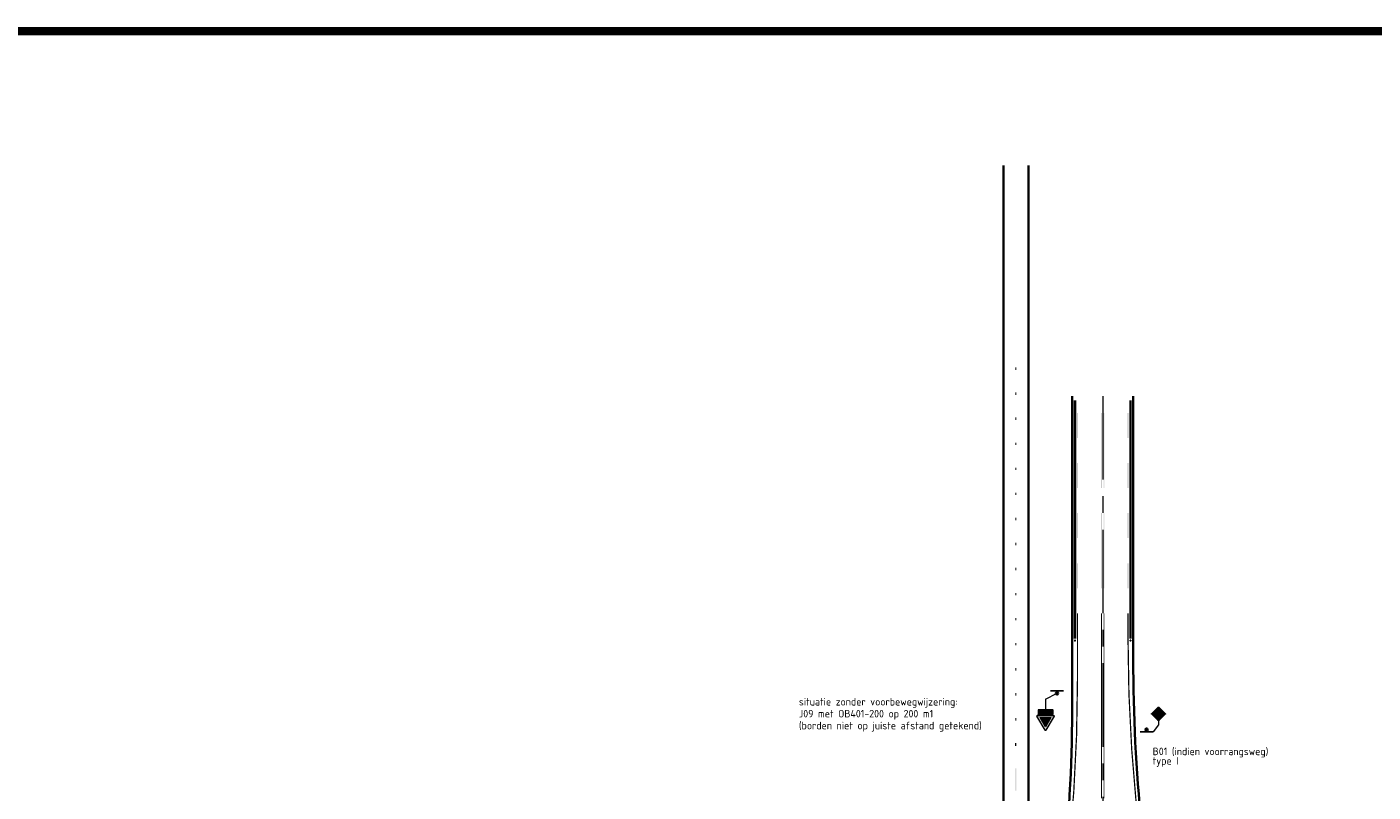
# Model space of a CAD drawing. Header units: metres. Extents: x -699 to 2316, y -1199 to 781.
# Tile 75 of 256: x 631 to 792, y -415 to -323. Entities that reach past the tile are written whole.
import ezdxf
from ezdxf.enums import TextEntityAlignment as Align

# ---------------------------------------------------------------- set-up
doc = ezdxf.new("R2010")
doc.units = ezdxf.units.M
doc.linetypes.add('AM-AS', pattern=[16, 10, -2, 2, -2])
doc.linetypes.add('VW-1-1_STREEP', pattern=[2, 1, -1])
for name, color, linetype, lineweight in [('B-WE-AM-AS-G', 10, 'AM-AS', 18), ('N-WA-IE-MEUBILAIR_WEGMEUBILAIR-S', 7, 'Continuous', 25), ('N-WA-VW-VERKEERSTEKEN_BORD-G', 7, 'Continuous', 35), ('N-WE-VH-KANTSTROOKVERRUWING-G', 251, 'VW-1-1_STREEP', 18), ('N-WE-VH-KANTVERHARDING-G', 210, 'Continuous', 35), ('N-WE-VW-MARKERING_LANGS_STREEP_DOORGETROKKEN_010-G', 7, 'Continuous', 13), ('N-WE-VW-MARKERING_LANGS_STREEP_DOORGETROKKEN_015-G', 7, 'Continuous', 13), ('X-XX-AL-T18', 10, 'Continuous', 18)]:
    doc.layers.add(name, color=color, linetype=linetype, lineweight=lineweight)
for name, color, linetype, lineweight, true_color in [('N-WA-VW-VERKEERSTEKEN_GEEL', 7, 'Continuous', 5, 0xf7b500), ('N-WA-VW-VERKEERSTEKEN_ROOD', 7, 'Continuous', 5, 0xbb1e10), ('N-WA-VW-VERKEERSTEKEN_WIT', 7, 'Continuous', 5, 0xf1f0ea), ('N-WA-VW-VERKEERSTEKEN_ZWART', 7, 'Continuous', 5, 0x2a292a)]:
    doc.layers.add(name, color=color, linetype=linetype, lineweight=lineweight, true_color=true_color)
doc.styles.add('ARIAL', font='arial.ttf')
doc.styles.add('NLCS-ISO', font='NLCS-ISO.ttf')

# ---------------------------------------------------------------- blocks, each defined once
blk = doc.blocks.new('PAAL')
h = blk.add_hatch(color=256)
edge = h.paths.add_edge_path()
edge.add_arc((0, 0), 0.075, 0, 360)
at = {"const_width": 0.1, "flags": 128}
blk.add_lwpolyline([(0.4, 0.138), (-0.4, 0.138)], dxfattribs=at)
blk.add_circle((0, 0), 0.075)
blk = doc.blocks.new('SIE-WEG_GLASBOLREFLECTOR-SO')
for p, q in [((-0.4, 0), (-0.2, 0)), ((-0.1, 0.1), (-0.3, 0.3)), ((0, 0.2), (0, 0.4)), ((0.1, 0.1), (0.3, 0.3)), ((0.2, 0), (0.4, 0)), ((-0.3, -0.3), (-0.1, -0.1)), ((0, -0.4), (0, -0.2)), ((0.3, -0.3), (0.1, -0.1))]:
    blk.add_line(p, q)
for radius in [0.375, 0.2]:
    blk.add_circle((0, 0), radius)
blk = doc.blocks.new('glasbol')
at = {"layer": 'N-WA-IE-MEUBILAIR_WEGMEUBILAIR-S'}
blk.add_blockref('SIE-WEG_GLASBOLREFLECTOR-SO', (0, 0), dxfattribs=at)
blk = doc.blocks.new('0301 (200)')
at = {"layer": 'N-WA-VW-VERKEERSTEKEN_WIT'}
h = blk.add_hatch(color=256, dxfattribs=at)
edge = h.paths.add_edge_path()
edge.add_arc((-0.275, 0.025), 0.025, 180, 270)
edge.add_line((-0.275, 0), (0.275, 0))
edge.add_arc((0.275, 0.025), 0.025, 270, 360)
edge.add_line((0.3, 0.025), (0.3, 0.178))
edge.add_arc((0.275, 0.178), 0.025, 0, 90)
edge.add_line((0.275, 0.203), (-0.275, 0.203))
edge.add_arc((-0.275, 0.178), 0.025, 90, 180)
edge.add_line((-0.3, 0.178), (-0.3, 0.025))
at = {"layer": 'N-WA-VW-VERKEERSTEKEN_ZWART'}
blk.add_lwpolyline([(-0.3, 0.025, 0.414214), (-0.275, 0), (0.275, 0, 0.414214), (0.3, 0.025), (0.3, 0.178, 0.414214), (0.275, 0.203), (-0.275, 0.203, 0.414214), (-0.3, 0.178)], format="xyb", close=True, dxfattribs=at)
at = {"layer": 'N-WA-VW-VERKEERSTEKEN_ZWART', "style": 'ARIAL'}
blk.add_text('200m', height=0.1054, dxfattribs=at).set_placement((0, 0.098), align=Align.MIDDLE)
blk = doc.blocks.new('B01')
at = {"layer": 'N-WA-VW-VERKEERSTEKEN_WIT'}
h = blk.add_hatch(color=256, dxfattribs=at)
h.paths.add_polyline_path([(-0.179, 0.275), (0, 0.096), (0.179, 0.275), (0, 0.454)], flags=16)
h.paths.add_polyline_path([(-0.008, 0.548), (-0.004, 0.55), (0, 0.55), (0.004, 0.55), (0.008, 0.548), (0.011, 0.547), (0.014, 0.544), (0.269, 0.289), (0.272, 0.286), (0.273, 0.283), (0.275, 0.279), (0.275, 0.275), (0.275, 0.271), (0.273, 0.267), (0.272, 0.264), (0.269, 0.261), (0.014, 0.006), (0.011, 0.003), (0.008, 0.002), (0.004, 0), (0, 0), (-0.004, 0), (-0.008, 0.002), (-0.011, 0.003), (-0.014, 0.006), (-0.269, 0.261), (-0.272, 0.264), (-0.273, 0.267), (-0.275, 0.271), (-0.275, 0.275), (-0.275, 0.279), (-0.273, 0.283), (-0.272, 0.286), (-0.269, 0.289), (-0.014, 0.544), (-0.011, 0.547)])
at = {"layer": 'N-WA-VW-VERKEERSTEKEN_GEEL'}
blk.add_solid([(-0.179, 0.275), (0, 0.454), (0, 0.096), (0.179, 0.275)], dxfattribs=at)
at = {"layer": 'N-WA-VW-VERKEERSTEKEN_WIT', "flags": 128}
blk.add_lwpolyline([(-0.179, 0.275), (0, 0.096), (0.179, 0.275), (0, 0.454)], close=True, dxfattribs=at)
at = {"layer": 'N-WA-VW-VERKEERSTEKEN_ZWART'}
blk.add_lwpolyline([(-0.008, 0.548), (-0.004, 0.55), (0, 0.55), (0.004, 0.55), (0.008, 0.548), (0.011, 0.547), (0.014, 0.544), (0.269, 0.289), (0.272, 0.286), (0.273, 0.283), (0.275, 0.279), (0.275, 0.275), (0.275, 0.271), (0.273, 0.267), (0.272, 0.264), (0.269, 0.261), (0.014, 0.006), (0.011, 0.003), (0.008, 0.002), (0.004, 0), (0, 0), (-0.004, 0), (-0.008, 0.002), (-0.011, 0.003), (-0.014, 0.006), (-0.269, 0.261), (-0.269, 0.261), (-0.272, 0.264), (-0.273, 0.267), (-0.275, 0.271), (-0.275, 0.275), (-0.275, 0.279), (-0.273, 0.283), (-0.272, 0.286), (-0.269, 0.289), (-0.014, 0.544), (-0.011, 0.547)], close=True, dxfattribs=at)
blk = doc.blocks.new('j09')
at = {"layer": 'N-WA-VW-VERKEERSTEKEN_ROOD'}
h = blk.add_hatch(color=256, dxfattribs=at)
h.paths.add_polyline_path([(0.018, 0.59), (0.341, 0.03), (0.343, 0.026), (0.344, 0.02), (0.343, 0.015), (0.341, 0.01), (0.337, 0.006), (0.333, 0.003), (0.328, 0.001), (0.323, 0), (-0.323, 0), (-0.328, 0.001), (-0.333, 0.003), (-0.337, 0.006), (-0.341, 0.01), (-0.343, 0.015), (-0.343, 0.021), (-0.343, 0.026), (-0.341, 0.031), (-0.018, 0.59), (-0.015, 0.594), (-0.01, 0.597), (-0.005, 0.599), (0, 0.6), (0.01, 0.597), (0.014, 0.594)])
h.paths.add_polyline_path([(0, 0.456), (0.216, 0.082), (-0.216, 0.082)], flags=16)
at = {"layer": 'N-WA-VW-VERKEERSTEKEN_WIT'}
h = blk.add_hatch(color=256, dxfattribs=at)
h.paths.add_polyline_path([(-0.216, 0.082), (0.216, 0.082), (0, 0.456)])
h.paths.add_polyline_path([(0.008, 0.3), (0.068, 0.3, -0.690775), (0.07, 0.294), (0.057, 0.281, -0.262129), (0.091, 0.19), (0.062, 0.195, 0.251297), (0.04, 0.257), (0.034, 0.239, -0.713591), (0.027, 0.239), (0.006, 0.291), (0.005, 0.294, -0.585439)], flags=16)
h.paths.add_polyline_path([(-0.042, 0.298), (-0.032, 0.27, 0.251297), (-0.075, 0.221), (-0.056, 0.224, -0.713591), (-0.053, 0.218), (-0.088, 0.174), (-0.09, 0.172, -0.585439), (-0.097, 0.172), (-0.127, 0.223, -0.690775), (-0.122, 0.228), (-0.105, 0.223, -0.262129)], flags=16)
h.paths.add_polyline_path([(0.005, 0.159), (0.06, 0.15), (0.063, 0.15, -0.585439), (0.066, 0.144), (0.037, 0.093, -0.690775), (0.03, 0.094), (0.026, 0.112, -0.262129), (-0.07, 0.129), (-0.051, 0.152, 0.251297), (0.013, 0.139), (0.001, 0.153, -0.713591)], flags=16)
at = {"layer": 'N-WA-VW-VERKEERSTEKEN_ZWART'}
h = blk.add_hatch(color=256, dxfattribs=at)
h.paths.add_polyline_path([(-0.051, 0.152), (-0.07, 0.129, 0.262129), (0.026, 0.112), (0.03, 0.094, 0.679847), (0.037, 0.093), (0.066, 0.144, 0.585439), (0.063, 0.15), (0.06, 0.15), (0.005, 0.159, 0.68128), (0.001, 0.153), (0.013, 0.139, -0.251297)])
h.paths.add_polyline_path([(0.062, 0.195), (0.091, 0.19, 0.262129), (0.057, 0.281), (0.07, 0.294, 0.679847), (0.068, 0.3), (0.008, 0.3, 0.585439), (0.005, 0.294), (0.006, 0.291), (0.027, 0.239, 0.68128), (0.034, 0.239), (0.04, 0.257, -0.251297)])
h.paths.add_polyline_path([(-0.032, 0.27), (-0.042, 0.298, 0.262129), (-0.105, 0.223), (-0.122, 0.228, 0.679847), (-0.127, 0.223), (-0.097, 0.172, 0.585439), (-0.09, 0.172), (-0.088, 0.174), (-0.053, 0.218, 0.68128), (-0.056, 0.224), (-0.075, 0.221, -0.251297)])
at = {"layer": 'N-WA-VW-VERKEERSTEKEN_ROOD'}
for p, q in [((-0.341, 0.031), (-0.018, 0.59)), ((0.018, 0.59), (0.341, 0.03)), ((0.323, 0), (-0.323, 0)), ((-0.216, 0.082), (0, 0.456)), ((0.216, 0.082), (-0.216, 0.082)), ((0, 0.456), (0.216, 0.082))]:
    blk.add_line(p, q, dxfattribs=at)
at = {"layer": 'N-WA-VW-VERKEERSTEKEN_ROOD', "flags": 128}
for points in [[(-0.018, 0.59), (-0.015, 0.594)], [(-0.015, 0.594), (-0.01, 0.597)], [(-0.01, 0.597), (-0.005, 0.599)], [(-0.005, 0.599), (0, 0.6)], [(0, 0.6), (0.01, 0.597)], [(0.01, 0.597), (0.014, 0.594)], [(0.014, 0.594), (0.018, 0.59)], [(-0.343, 0.026), (-0.341, 0.031)], [(-0.343, 0.021), (-0.343, 0.026)], [(-0.343, 0.015), (-0.343, 0.021)], [(-0.341, 0.01), (-0.343, 0.015)], [(-0.337, 0.006), (-0.341, 0.01)], [(-0.333, 0.003), (-0.337, 0.006)], [(-0.328, 0.001), (-0.333, 0.003)], [(-0.323, 0), (-0.328, 0.001)], [(0.323, 0), (0.328, 0.001)], [(0.328, 0.001), (0.333, 0.003)], [(0.333, 0.003), (0.337, 0.006)], [(0.337, 0.006), (0.341, 0.01)], [(0.343, 0.026), (0.341, 0.03)], [(0.341, 0.01), (0.343, 0.015)], [(0.344, 0.02), (0.343, 0.026)], [(0.343, 0.015), (0.344, 0.02)]]:
    blk.add_lwpolyline(points, dxfattribs=at)
at = {"layer": 'N-WA-VW-VERKEERSTEKEN_ZWART'}
for p, q in [((-0.127, 0.223), (-0.097, 0.172)), ((-0.105, 0.223), (-0.122, 0.228)), ((-0.09, 0.172), (-0.088, 0.174)), ((-0.088, 0.174), (-0.053, 0.218)), ((-0.056, 0.224), (-0.075, 0.221)), ((-0.051, 0.152), (-0.07, 0.129)), ((-0.032, 0.27), (-0.042, 0.298)), ((0.001, 0.153), (0.013, 0.139)), ((0.005, 0.294), (0.006, 0.291)), ((0.06, 0.15), (0.005, 0.159)), ((0.006, 0.291), (0.027, 0.239)), ((0.068, 0.3), (0.008, 0.3)), ((0.026, 0.112), (0.03, 0.094)), ((0.034, 0.239), (0.04, 0.257)), ((0.037, 0.093), (0.066, 0.144)), ((0.057, 0.281), (0.07, 0.294)), ((0.063, 0.15), (0.06, 0.15)), ((0.062, 0.195), (0.091, 0.19))]:
    blk.add_line(p, q, dxfattribs=at)
for centre, radius, start, end in [((-0.123, 0.225), 0.00368, 72.7953, 209.6341), ((-0.007, 0.205), 0.0993, 110.9168, 169.6704), ((-0.093, 0.174), 0.00387, 210.2645, 331.5941), ((-0.007, 0.205), 0.0695, 110.8433, 167.2679), ((-0.007, 0.205), 0.0993, 230.672, 289.4256), ((-0.056, 0.22), 0.00373, 321.91, 98.9733), ((-0.007, 0.205), 0.0695, 230.5984, 287.0231), ((0.004, 0.156), 0.00373, 81.6651, 218.7284), ((0.008, 0.296), 0.00387, 90.5906, 211.9202), ((0.03, 0.24), 0.00373, 202.236, 339.2994), ((0.034, 0.094), 0.00368, 192.5504, 329.3893), ((-0.007, 0.205), 0.0695, 351.1694, 47.594), ((-0.007, 0.205), 0.0993, 351.2429, 49.9965), ((0.063, 0.146), 0.00387, 330.0197, 91.3492), ((0.068, 0.297), 0.00368, 313.1214, 89.9602)]:
    blk.add_arc(centre, radius, start, end, dxfattribs=at)

msp = doc.modelspace()

# ---------------------------------------------------------------- linework, layer by layer
at = {"const_width": 1}
msp.add_lwpolyline([(378.9828, -323.3944), (931.7474, -323.3944), (931.7474, -711.1164), (378.9828, -711.1164)], close=True, dxfattribs=at)
msp.add_lwpolyline([(378.9828, -323.3944), (931.7474, -323.3944), (931.7474, -711.1164), (378.9828, -711.1164)], close=True, dxfattribs=at)
at = {"layer": 'B-WE-AM-AS-G'}
msp.add_lwpolyline([(760.0609, -367.0862), (760.0609, -464.8651)], dxfattribs=at)
at = {"layer": 'N-WA-VW-VERKEERSTEKEN_BORD-G', "lineweight": 13}
for p, q in [((753.2135, -403.3909), (754.5917, -402.674)), ((753.2135, -403.3909), (753.2135, -404.6409)), ((766.7333, -405.9709), (766.7333, -406.4709)), ((766.7333, -406.4709), (766.1057, -407.3039))]:
    msp.add_line(p, q, dxfattribs=at)
at = {"layer": 'N-WE-VH-KANTSTROOKVERRUWING-G', "ltscale": 0.7, "const_width": 0.3}
for points in [[(756.7359, -396.1177), (756.7359, -367.6049)], [(763.3859, -396.1177), (763.3859, -367.6049)]]:
    msp.add_lwpolyline(points, dxfattribs=at)
at = {"layer": 'N-WE-VH-KANTVERHARDING-G'}
msp.add_line((751.1609, -431.2651), (751.1609, -339.4693), dxfattribs=at)
for points in [[(632.7734, -452.9651), (730.8489, -452.9651, 0.41421356), (748.1609, -435.6531), (748.1609, -339.4693)], [(747.333, -452.1372, -0.04066529), (749.5609, -450.2449, 0.24153136), (754.5609, -440.4981), (754.5609, -434.5768, -0.02492232), (754.809, -429.6016), (755.4183, -423.5087, 0.02492232), (756.4109, -403.6079), (756.4109, -367.0862)], [(772.7888, -452.1372, 0.02391035), (771.5154, -450.9801, -0.22388754), (766.0609, -439.4092), (766.0609, -434.5519, 0.02492232), (765.8128, -429.5767), (764.7035, -418.4837, -0.02492232), (763.7109, -398.583), (763.7109, -367.0862)]]:
    msp.add_lwpolyline(points, format="xyb", dxfattribs=at)
at = {"layer": 'N-WE-VW-MARKERING_LANGS_STREEP_DOORGETROKKEN_010-G'}
msp.add_lwpolyline([(749.6609, -408.9531), (749.6609, -408.6531)], dxfattribs=at)
for points in [[(759.8609, -369.1017), (759.8609, -378.1017), (759.9609, -369.1017), (759.9609, -378.1017)], [(760.2609, -369.1017), (760.2609, -378.1017), (760.1609, -369.1017), (760.1609, -378.1017)], [(759.8609, -381.1017), (759.8609, -390.1017), (759.9609, -381.1017), (759.9609, -390.1017)], [(760.2609, -381.1017), (760.2609, -390.1017), (760.1609, -381.1017), (760.1609, -390.1017)]]:
    msp.add_solid(points, dxfattribs=at)
for points in [[(749.6109, -363.9531), (749.7109, -363.9531), (749.6109, -363.6531), (749.7109, -363.6531)], [(749.6109, -366.9531), (749.7109, -366.9531), (749.6109, -366.6531), (749.7109, -366.6531)], [(749.6109, -369.9531), (749.7109, -369.9531), (749.6109, -369.6531), (749.7109, -369.6531)], [(749.6109, -372.9531), (749.7109, -372.9531), (749.6109, -372.6531), (749.7109, -372.6531)], [(749.6109, -375.9531), (749.7109, -375.9531), (749.6109, -375.6531), (749.7109, -375.6531)], [(749.6109, -378.9531), (749.7109, -378.9531), (749.6109, -378.6531), (749.7109, -378.6531)], [(749.6109, -381.9531), (749.7109, -381.9531), (749.6109, -381.6531), (749.7109, -381.6531)], [(749.6109, -384.9531), (749.7109, -384.9531), (749.6109, -384.6531), (749.7109, -384.6531)], [(749.6109, -387.9531), (749.7109, -387.9531), (749.6109, -387.6531), (749.7109, -387.6531)], [(749.6109, -390.9531), (749.7109, -390.9531), (749.6109, -390.6531), (749.7109, -390.6531)], [(749.6109, -393.9531), (749.7109, -393.9531), (749.6109, -393.6531), (749.7109, -393.6531)], [(749.6109, -396.9531), (749.7109, -396.9531), (749.6109, -396.6531), (749.7109, -396.6531)], [(749.6109, -399.9531), (749.7109, -399.9531), (749.6109, -399.6531), (749.7109, -399.6531)], [(749.6109, -402.9531), (749.7109, -402.9531), (749.6109, -402.6531), (749.7109, -402.6531)], [(749.6109, -405.9531), (749.7109, -405.9531), (749.6109, -405.6531), (749.7109, -405.6531)], [(749.6109, -408.9531), (749.7109, -408.9531), (749.6109, -408.6531), (749.7109, -408.6531)], [(749.6109, -414.3531), (749.7109, -414.3531), (749.6109, -411.6531), (749.7109, -411.6531)]]:
    msp.add_trace(points, dxfattribs=at)
at = {"layer": 'N-WE-VW-MARKERING_LANGS_STREEP_DOORGETROKKEN_015-G', "const_width": 0.15}
for points in [[(747.5981, -452.4023, -0.04066529), (749.7796, -450.5495, 0.24153136), (754.9359, -440.4981), (754.9359, -434.5768, -0.02492232), (755.1822, -429.639), (756.0433, -421.0274, 0.02492232), (757.0359, -401.1266), (757.0359, -393.1017)], [(772.5237, -452.4023, 0.02391035), (771.2768, -451.2694, -0.22388754), (765.6859, -439.4092), (765.6859, -434.5519, 0.02492232), (765.4396, -429.614), (764.0785, -416.0024, -0.02492232), (763.0859, -396.1017), (763.0859, -393.1017)]]:
    msp.add_lwpolyline(points, format="xyb", dxfattribs=at)
at = {"layer": 'N-WE-VW-MARKERING_LANGS_STREEP_DOORGETROKKEN_015-G', "const_width": 0.1}
for points in [[(759.9109, -393.1017), (759.9109, -415.2651)], [(760.2109, -393.1017), (760.2109, -415.2651)]]:
    msp.add_lwpolyline(points, dxfattribs=at)
at = {"layer": 'N-WE-VW-MARKERING_LANGS_STREEP_DOORGETROKKEN_015-G'}
for points in [[(756.9609, -369.1017), (756.9609, -372.1017), (757.1109, -369.1017), (757.1109, -372.1017)], [(763.1609, -369.1017), (763.1609, -372.1017), (763.0109, -369.1017), (763.0109, -372.1017)], [(756.9609, -375.1017), (756.9609, -378.1017), (757.1109, -375.1017), (757.1109, -378.1017)], [(763.1609, -375.1017), (763.1609, -378.1017), (763.0109, -375.1017), (763.0109, -378.1017)], [(756.9609, -381.1017), (756.9609, -384.1017), (757.1109, -381.1017), (757.1109, -384.1017)], [(763.1609, -381.1017), (763.1609, -384.1017), (763.0109, -381.1017), (763.0109, -384.1017)], [(756.9609, -387.1017), (756.9609, -390.1017), (757.1109, -387.1017), (757.1109, -390.1017)], [(763.1609, -387.1017), (763.1609, -390.1017), (763.0109, -387.1017), (763.0109, -390.1017)]]:
    msp.add_solid(points, dxfattribs=at)

# ---------------------------------------------------------------- block references
at = {"xscale": 3, "yscale": 3, "zscale": 3, "rotation": 180.0094787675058}
msp.add_blockref('j09', (753.2114, -405.3305), dxfattribs=at)
at = {"layer": 'N-WA-IE-MEUBILAIR_WEGMEUBILAIR-S', "xscale": 0.1333333, "yscale": 0.1333333, "zscale": 0.1333333, "rotation": 89.82768441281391}
for p in [(756.7359, -396.3685), (763.3859, -396.3685)]:
    msp.add_blockref('glasbol', p, dxfattribs=at)
at = {"layer": 'N-WA-VW-VERKEERSTEKEN_BORD-G', "lineweight": 13, "xscale": 2, "yscale": 2, "zscale": 2}
msp.add_blockref('PAAL', (754.5917, -402.674), dxfattribs=at)
at = {"layer": 'N-WA-VW-VERKEERSTEKEN_BORD-G', "xscale": 3, "yscale": 3, "zscale": 3}
msp.add_blockref('B01', (766.7333, -405.9709), dxfattribs=at)
at = {"layer": 'N-WA-VW-VERKEERSTEKEN_BORD-G', "xscale": 3, "yscale": 3, "zscale": 3, "rotation": 180}
msp.add_blockref('0301 (200)', (753.2135, -404.6409), dxfattribs=at)
at = {"layer": 'N-WA-VW-VERKEERSTEKEN_BORD-G', "lineweight": 13, "xscale": 2, "yscale": 2, "zscale": 2, "rotation": 179.9999999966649}
msp.add_blockref('PAAL', (765.3057, -407.0289), dxfattribs=at)

# ---------------------------------------------------------------- texts
at = {"layer": 'X-XX-AL-T18', "style": 'NLCS-ISO'}
for s, p in [('situatie zonder voorbewegwijzering:', (723.688, -404.1404)), ('J09 met OB401-200 op 200 m1', (723.688, -405.5645)), ('(borden niet op juiste afstand getekend)', (723.688, -406.9886)), ('B01 (indien voorrangsweg)', (766.0363, -410.085))]:
    msp.add_text(s, height=0.9, dxfattribs=at).set_placement(p)
at = {"layer": 'X-XX-AL-T18', "insert": (766.0363, -411.485), "char_height": 0.9, "attachment_point": 7, "style": 'NLCS-ISO'}
msp.add_mtext('{\\fNLCS-ISO|b1|i0|c0|p34;type I}', dxfattribs=at)

doc.saveas('drawing.dxf')
